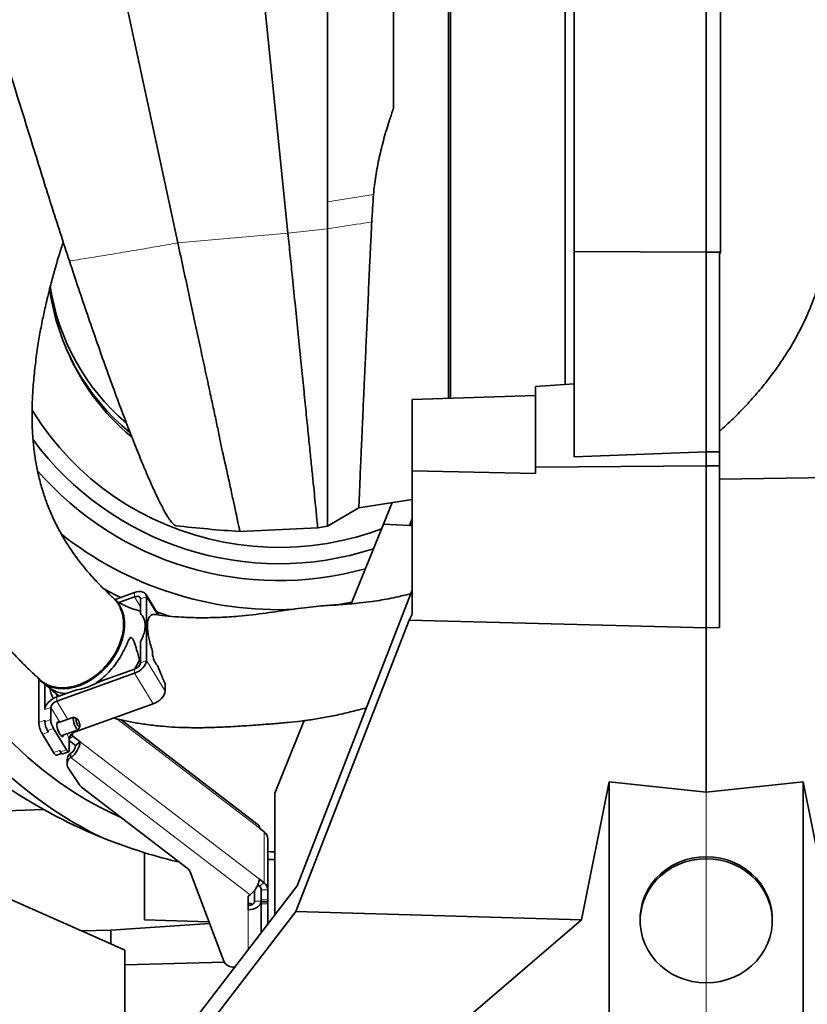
# Model space of a CAD drawing. Header units: millimetres. Extents: x 0 to 12429, y 0 to 8400.
# Tile 33 of 133: x 4318 to 4676, y 3519 to 3966. Entities that reach past the tile are written whole.
import ezdxf

# ---------------------------------------------------------------- set-up
doc = ezdxf.new("R2010")
doc.units = ezdxf.units.MM
doc.header["$LTSCALE"] = 20
doc.linetypes.add('CENTERX2', pattern=[20.32, 12.7, -2.54, 2.54, -2.54])
doc.styles.add('SLDTEXTSTYLE0', font='TXT', dxfattribs={"width": 0.605})
doc.dimstyles.new('SLDDIMSTYLE1', dxfattribs={"dimtxt": 70, "dimasz": 70, "dimexe": 0, "dimexo": 0.0625, "dimgap": 17.5, "dimtad": 1, "dimdec": 0, "dimrnd": 1e-09, "dimzin": 12, "dimdsep": 46, "dimtxsty": 'SLDTEXTSTYLE0', "dimsah": 1, "dimcen": 0.09, "dimadec": 0, "dimazin": 3, "dimtfac": 1, "dimtofl": 0, "dimtmove": 0, "dimatfit": 3, "dimfxl": 1, "dimfrac": 2, "dimtolj": 1, "dimtzin": 12, "dimarcsym": 0})
doc.dimstyles.new('SLDDIMSTYLE2', dxfattribs={"dimtxt": 70, "dimasz": 70, "dimexe": 0, "dimexo": 0.0625, "dimgap": 17.5, "dimtad": 1, "dimdec": 1, "dimrnd": 1e-09, "dimzin": 12, "dimdsep": 46, "dimtxsty": 'SLDTEXTSTYLE0', "dimsah": 1, "dimcen": 0.09, "dimadec": 0, "dimazin": 3, "dimtfac": 1, "dimtmove": 0, "dimatfit": 0, "dimfxl": 1, "dimfrac": 2, "dimtolj": 1, "dimtzin": 12, "dimarcsym": 0})
doc.dimstyles.new('SLDDIMSTYLE3', dxfattribs={"dimtxt": 70, "dimasz": 70, "dimexe": 0, "dimexo": 0.0625, "dimgap": 17.5, "dimtad": 1, "dimdec": 1, "dimrnd": 1e-09, "dimzin": 12, "dimdsep": 46, "dimtxsty": 'SLDTEXTSTYLE0', "dimsah": 1, "dimcen": 0.09, "dimadec": 0, "dimazin": 3, "dimtfac": 1, "dimtofl": 0, "dimtmove": 0, "dimatfit": 3, "dimfxl": 1, "dimfrac": 2, "dimtolj": 1, "dimtzin": 12, "dimarcsym": 0})

# ---------------------------------------------------------------- blocks, each defined once
blk = doc.blocks.new('_D_30')
at = {"color": 7, "linetype": 'Continuous', "lineweight": 0}
for p, q in [((4196.95, 4780.32), (4196.95, 4652.13)), ((4629.95, 4572.63), (4629.95, 4712.13)), ((4196.95, 4682.13), (3962.69, 4682.13)), ((4629.95, 4682.13), (4196.95, 4682.13)), ((4629.95, 3527.58), (4629.95, 4542.15))]:
    blk.add_line(p, q, dxfattribs=at)
at = {"color": 7, "linetype": 'Continuous', "lineweight": 18}
for points in [[(4196.95, 4682.13), (4266.95, 4672.13), (4266.95, 4692.13)], [(4629.95, 4682.13), (4559.95, 4692.13), (4559.95, 4672.13)]]:
    blk.add_solid(points, dxfattribs=at)
at = {"color": 7, "linetype": 'Continuous', "lineweight": 18, "insert": (3962.69, 4772.36), "char_height": 70, "attachment_point": 1, "style": 'SLDTEXTSTYLE0'}
blk.add_mtext('*)', dxfattribs=at)
blk = doc.blocks.new('_D_33')
at = {"color": 7, "linetype": 'Continuous', "lineweight": 0}
for p, q in [((4482.95, 4338.58), (4482.95, 4448.95)), ((4629.95, 3527.58), (4629.95, 4448.95)), ((4482.95, 4418.95), (4362.95, 4418.95)), ((4482.95, 4418.95), (4629.95, 4418.95)), ((4629.95, 4418.95), (4919.64, 4418.95))]:
    blk.add_line(p, q, dxfattribs=at)
at = {"color": 7, "linetype": 'Continuous', "lineweight": 18}
for points in [[(4482.95, 4418.95), (4412.95, 4428.95), (4412.95, 4408.95)], [(4629.95, 4418.95), (4699.95, 4408.95), (4699.95, 4428.95)]]:
    blk.add_solid(points, dxfattribs=at)
at = {"color": 7, "linetype": 'Continuous', "lineweight": 18, "char_height": 70, "attachment_point": 1, "style": 'SLDTEXTSTYLE0'}
for s, insert in [('(', (4695.25, 4509.18)), (')', (4887.66, 4509.18)), ('147', (4727.24, 4509.18))]:
    blk.add_mtext(s, dxfattribs=dict(at, insert=insert))
blk = doc.blocks.new('_D_35')
at = {"color": 7, "linetype": 'Continuous', "lineweight": 0}
for p, q in [((4629.95, 3527.58), (4629.95, 4287.48)), ((5000.45, 3983.58), (5000.45, 4287.48)), ((5000.45, 4257.48), (4629.95, 4257.48))]:
    blk.add_line(p, q, dxfattribs=at)
at = {"color": 7, "linetype": 'Continuous', "lineweight": 18}
for points in [[(4629.95, 4257.48), (4699.95, 4247.48), (4699.95, 4267.48)], [(5000.45, 4257.48), (4930.45, 4267.48), (4930.45, 4247.48)]]:
    blk.add_solid(points, dxfattribs=at)
at = {"color": 7, "linetype": 'Continuous', "lineweight": 18, "insert": (4734.99, 4347.71), "char_height": 70, "attachment_point": 1, "style": 'SLDTEXTSTYLE0'}
blk.add_mtext('371', dxfattribs=at)
blk = doc.blocks.new('SW_SYMBOL_HOLE_DEPTH')
at = {"color": 0, "linetype": 'Continuous', "lineweight": 18}
for p, q in [((0, 17500), (16000, 17500)), ((8000, 17500), (8000, 1500)), ((2000, 11100), (8000, 1500)), ((14000, 11100), (8000, 1500))]:
    blk.add_line(p, q, dxfattribs=at)
blk = doc.blocks.new('_D_38')
at = {"color": 7, "linetype": 'Continuous', "lineweight": 0}
for p, q in [((4173.95, 3683.08), (4173.95, 2589.58)), ((4629.95, 3065.9), (4629.95, 2589.58)), ((4173.95, 2619.58), (3277.01, 2619.58)), ((4173.95, 2619.58), (4629.95, 2619.58))]:
    blk.add_line(p, q, dxfattribs=at)
at = {"color": 7, "linetype": 'Continuous', "lineweight": 18}
for points in [[(4173.95, 2619.58), (4243.95, 2609.58), (4243.95, 2629.58)], [(4629.95, 2619.58), (4559.95, 2629.58), (4559.95, 2609.58)]]:
    blk.add_solid(points, dxfattribs=at)
at = {"color": 7, "linetype": 'Continuous', "lineweight": 18, "xscale": 0.004511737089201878, "yscale": 0.004511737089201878, "zscale": 0.004511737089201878}
blk.add_blockref('SW_SYMBOL_HOLE_DEPTH', (3838.27, 2629.7), dxfattribs=at)
at = {"color": 7, "linetype": 'Continuous', "lineweight": 18, "char_height": 70, "attachment_point": 1, "style": 'SLDTEXTSTYLE0'}
for s, insert in [('(4x M12', (3463.67, 2710.01)), ('20)', (3934.96, 2710.01)), ('456', (3277.01, 2710.01))]:
    blk.add_mtext(s, dxfattribs=dict(at, insert=insert))

msp = doc.modelspace()

# ---------------------------------------------------------------- linework, layer by layer
at = {"color": 7, "linetype": 'Continuous', "lineweight": 35}
for p, q in [((4569.947016, 3860.913661), (4569.947016, 4113.414872)), ((4629.947016, 4105.181372), (4629.947016, 3860.614183)), ((4636.442201, 3860.646529), (4636.442201, 4105.017515)), ((4565.947016, 3919.579774), (4565.947016, 4102.177137)), ((4513.847016, 3919.579774), (4513.847016, 4061.43535)), ((4421.483505, 4052.45878), (4440.04631, 3869.251964)), ((4487.947016, 4053.276378), (4487.947016, 3925.928622)), ((4390.047709, 3864.90564), (4350.997058, 4046.33147)), ((4457.947016, 3883.503548), (4457.947016, 4044.957831)), ((4513.847016, 3794.401702), (4513.847016, 3919.579774)), ((4565.947016, 3800.573717), (4565.947016, 3919.579774)), ((4457.947016, 3883.503548), (4457.947016, 3871.324077)), ((4629.947016, 3860.614183), (4569.947016, 3860.913661)), ((4569.947016, 3767.762044), (4569.947016, 3860.913661)), ((4636.442201, 3860.646529), (4629.947016, 3860.614183)), ((4629.947016, 3860.614183), (4629.947016, 3770.113343)), ((4635.947016, 3859.89901), (4636.442201, 3860.646529)), ((4635.947016, 3770.01228), (4635.947016, 3859.89901)), ((4569.947016, 3800.983516), (4552.447016, 3799.678669)), ((4552.447016, 3763.150539), (4552.447016, 3799.678669)), ((4496.447016, 3793.834034), (4552.447016, 3795.661012)), ((4496.447016, 3761.481223), (4496.447016, 3793.834034)), ((4629.947016, 3770.113343), (4569.947016, 3767.762044)), ((4629.947016, 3770.113343), (4629.947016, 3763.736203)), ((4635.947016, 3770.01228), (4629.947016, 3770.113343)), ((4635.947016, 3763.751752), (4635.947016, 3770.01228)), ((4629.947016, 3763.736203), (4552.447016, 3763.150539)), ((4552.447016, 3760.201208), (4552.447016, 3763.150539)), ((4635.947016, 3763.751752), (4629.947016, 3763.736203)), ((4629.947016, 3763.736203), (4629.947016, 3690.157789)), ((4635.947016, 3690.313841), (4635.947016, 3763.751752)), ((4496.447016, 3761.481223), (4496.447016, 3696.320982)), ((4552.447016, 3760.201208), (4496.447016, 3761.481223)), ((4721.489349, 3759.015996), (4635.947016, 3757.673909)), ((4472.210423, 3744.665732), (4496.447016, 3748.411498)), ((4483.3892, 3737.260543), (4487.32487, 3747.00167)), ((4472.210423, 3744.665732), (4457.947016, 3736.253165)), ((4453.578424, 3735.577956), (4457.94695, 3736.253112)), ((4468.780757, 3701.103378), (4483.3892, 3737.260543)), ((4483.3892, 3737.260543), (4495.235516, 3736.639704)), ((4495.235516, 3736.639704), (4496.447016, 3739.599865)), ((4495.235516, 3736.639704), (4496.447016, 3736.576212)), ((4418.25405, 3733.861207), (4453.590126, 3735.580508)), ((4370.382895, 3706.164326), (4361.584744, 3703.021518)), ((4381.219345, 3696.044897), (4375.508027, 3705.427378)), ((4496.447016, 3707.272787), (4444.226109, 3573.067989)), ((4361.631469, 3702.93532), (4361.46953, 3703.065426)), ((4370.382895, 3704.235963), (4363.328595, 3701.71608)), ((4373.101818, 3696.641608), (4373.101818, 3703.278834)), ((4375.820741, 3675.324624), (4375.820741, 3704.250067)), ((4496.447016, 3696.320982), (4495.044904, 3693.666415)), ((4495.044904, 3693.666415), (4443.585044, 3561.451222)), ((4629.947016, 3690.157789), (4495.044904, 3693.666415)), ((4635.947016, 3690.313841), (4629.947016, 3690.157789)), ((4629.947016, 3690.157789), (4629.947016, 3615.615614)), ((4373.101818, 3674.353391), (4373.101818, 3683.783519)), ((4335.036891, 3656.899402), (4370.382895, 3669.525432)), ((4355.117763, 3666.000901), (4370.382895, 3671.453795)), ((4326.880121, 3647.236433), (4326.880121, 3667.059288)), ((4328.224996, 3665.733606), (4331.322351, 3663.260462)), ((4329.599044, 3653.028573), (4329.599044, 3664.665771)), ((4355.117763, 3666.000901), (4352.446482, 3664.71783)), ((4384.273107, 3661.439183), (4384.273107, 3664.812939)), ((4335.036891, 3658.827765), (4343.305928, 3661.781567)), ((4332.317968, 3648.536111), (4332.317968, 3653.999806)), ((4343.489256, 3643.013961), (4378.83526, 3655.639991)), ((4329.599044, 3647.564878), (4329.599044, 3648.207666)), ((4342.785429, 3649.57966), (4335.073777, 3646.824962)), ((4344.199911, 3648.936683), (4343.043099, 3649.542159)), ((4426.474418, 3600.773939), (4364.371807, 3648.3473)), ((4434.047729, 3615.136118), (4447.344362, 3648.04644)), ((4330.866899, 3643.553699), (4331.289517, 3642.859427)), ((4333.585822, 3644.524932), (4339.502478, 3634.805124)), ((4337.092144, 3641.174635), (4344.803796, 3643.929333)), ((4344.97939, 3644.1216), (4345.490772, 3645.322977)), ((4333.642013, 3633.556929), (4328.570594, 3641.888194)), ((4340.770333, 3634.65067), (4340.770333, 3640.114365)), ((4343.629737, 3636.788192), (4340.770333, 3638.978623)), ((4341.672791, 3641.871604), (4341.830478, 3641.612558)), ((4345.751057, 3638.413218), (4342.428081, 3640.958765)), ((4343.629737, 3636.788192), (4345.751057, 3638.413218)), ((4336.360936, 3634.528163), (4336.783555, 3633.833891)), ((4337.792738, 3632.93709), (4340.511661, 3633.908323)), ((4334.987591, 3632.361195), (4337.274283, 3633.17803)), ((4339.763792, 3630.311814), (4339.763792, 3628.383451)), ((4341.228258, 3633.02019), (4341.508416, 3633.234804)), ((4341.228258, 3631.091827), (4341.508416, 3631.306441)), ((4345.388193, 3618.862175), (4340.291656, 3626.670524)), ((4573.370001, 3557.634489), (4585.947016, 3620.24806)), ((4585.947016, 3620.24806), (4629.947016, 3615.615614)), ((4585.947016, 3620.24806), (4585.947016, 3500.579774)), ((4629.947016, 3615.615614), (4673.947016, 3620.24806)), ((4673.947016, 3620.24806), (4686.524032, 3557.634489)), ((4673.947016, 3620.24806), (4673.947016, 3500.579774)), ((4394.337339, 3581.086984), (4346.324795, 3617.866727)), ((4434.047729, 3559.832671), (4434.047729, 3615.136118)), ((4329.225756, 3607.652029), (4233.415313, 3604.396542)), ((4235.947016, 3601.417008), (4346.29231, 3552.630349)), ((4427.068337, 3599.260921), (4429.189657, 3597.635896)), ((4430.947016, 3571.245491), (4430.947016, 3594.385845)), ((4374.947016, 3588.106349), (4374.947016, 3557.709941)), ((4434.047729, 3585.079774), (4430.947016, 3585.079774)), ((4410.863672, 3538.93512), (4395.605798, 3579.440527)), ((4429.189657, 3574.495542), (4427.068337, 3576.120568)), ((4367.922517, 3473.847651), (4444.226109, 3573.067989)), ((4424.906457, 3566.069053), (4424.906457, 3571.103432)), ((4427.068337, 3572.870516), (4426.349204, 3573.421404)), ((4427.906457, 3566.069053), (4427.906457, 3571.622109)), ((4427.947016, 3571.245491), (4427.947016, 3566.703665)), ((4430.947016, 3571.245491), (4430.947016, 3566.703665)), ((4422.825696, 3569.013791), (4421.906457, 3568.309613)), ((4421.906457, 3568.309613), (4421.906457, 3562.212327)), ((4427.947016, 3565.996851), (4427.947016, 3566.703665)), ((4430.947016, 3566.703665), (4430.947016, 3565.996851)), ((4427.906457, 3551.846952), (4427.906457, 3566.069053)), ((4427.947016, 3565.996851), (4427.947016, 3565.648228)), ((4427.947016, 3564.941414), (4427.947016, 3565.648228)), ((4427.947016, 3564.941414), (4427.947016, 3551.899692)), ((4430.947016, 3565.685669), (4430.947016, 3565.996851)), ((4430.947016, 3565.079774), (4430.947016, 3565.648228)), ((4430.947016, 3555.841812), (4430.947016, 3565.079774)), ((4443.585044, 3561.451222), (4365.947016, 3460.428638)), ((4404.175918, 3556.689245), (4374.947016, 3557.709941)), ((4573.370001, 3557.634489), (4443.585044, 3561.451222)), ((4522.209832, 3513.795811), (4573.370001, 3557.634489)), ((4599.947016, 3558.097694), (4599.947016, 3557.197068)), ((4659.947016, 3557.197068), (4659.947016, 3558.097694)), ((4359.62247, 3552.962855), (4346.29231, 3552.630349)), ((4359.62247, 3552.962855), (4404.439608, 3555.989222)), ((4359.62247, 3552.962855), (4359.62247, 3546.736722)), ((4427.906457, 3555.860556), (4427.947016, 3555.85914)), ((4346.29231, 3552.630349), (4359.62247, 3546.736722)), ((4365.947016, 3543.940468), (4359.62247, 3546.736722)), ((4365.947016, 3537.16669), (4365.947016, 3543.940468)), ((4365.947016, 3537.16669), (4411.153263, 3538.350458)), ((4365.947016, 3473.74412), (4365.947016, 3537.16669)), ((4415.847935, 3536.166816), (4415.667665, 3536.166816))]:
    msp.add_line(p, q, dxfattribs=at)
at = {"color": 8, "linetype": 'Continuous', "lineweight": 18}
for p, q in [((4478.887433, 3886.793305), (4457.947016, 3883.503548)), ((4440.04631, 3869.251964), (4457.947755, 3871.324162)), ((4390.047709, 3864.90564), (4440.04631, 3869.251964)), ((4370.382895, 3704.235963), (4370.382895, 3706.164326)), ((4370.382895, 3704.235963), (4373.101818, 3699.76935)), ((4375.820741, 3704.250067), (4373.101818, 3703.278834)), ((4375.820741, 3704.250067), (4380.781374, 3696.100801)), ((4373.101818, 3674.353391), (4375.820741, 3675.324624)), ((4375.820741, 3675.324624), (4384.273107, 3661.439183)), ((4370.382895, 3669.525432), (4370.382895, 3671.453795)), ((4370.382895, 3669.525432), (4378.83526, 3655.639991)), ((4335.036891, 3658.827765), (4335.036891, 3656.899402)), ((4335.036891, 3656.899402), (4340.080699, 3648.613497)), ((4332.317968, 3653.999806), (4329.599044, 3653.028573)), ((4332.317968, 3653.999806), (4336.397594, 3647.297846)), ((4326.880121, 3647.236433), (4329.599044, 3648.207666)), ((4329.599044, 3647.564878), (4332.317968, 3648.536111)), ((4427.068337, 3599.260921), (4362.30554, 3648.872102)), ((4331.289517, 3642.859427), (4328.570594, 3641.888194)), ((4333.585822, 3644.524932), (4330.866899, 3643.553699)), ((4342.428081, 3640.958765), (4342.428081, 3642.481959)), ((4343.266355, 3643.38014), (4343.489256, 3643.013961)), ((4339.583251, 3642.064489), (4340.770333, 3640.114365)), ((4342.428081, 3640.958765), (4340.770333, 3639.688856)), ((4341.275426, 3641.414286), (4341.830478, 3641.612558)), ((4341.830478, 3641.612558), (4341.830478, 3642.020971)), ((4345.751057, 3638.413218), (4427.068337, 3576.120568)), ((4333.642013, 3633.556929), (4336.360936, 3634.528163)), ((4336.783555, 3633.833891), (4339.502478, 3634.805124)), ((4341.228258, 3633.02019), (4341.228258, 3631.091827)), ((4341.508416, 3633.234804), (4341.508416, 3631.306441)), ((4422.825696, 3569.013791), (4341.508416, 3631.306441)), ((4629.947016, 3615.615614), (4629.947016, 3586.288472)), ((4429.189657, 3574.495542), (4429.189657, 3597.635896)), ((4429.189657, 3574.495542), (4427.068337, 3572.870516)), ((4430.947016, 3571.245491), (4427.947016, 3571.245491)), ((4427.947016, 3566.703665), (4430.947016, 3566.703665)), ((4421.906457, 3544.044933), (4421.906457, 3562.212327)), ((4424.906457, 3566.069053), (4427.906457, 3566.069053)), ((4430.947016, 3565.996851), (4427.947016, 3565.996851)), ((4427.947016, 3565.648228), (4430.947016, 3565.648228)), ((4430.947016, 3564.941414), (4427.947016, 3564.941414)), ((4629.947016, 3529.00629), (4629.947016, 3500.579774))]:
    msp.add_line(p, q, dxfattribs=at)
at = {"color": 7, "linetype": 'CENTERX2', "lineweight": 18}
msp.add_line((4629.947016, 3069.902689), (4629.947016, 3523.579774), dxfattribs=at)
at = {"color": 7, "linetype": 'Continuous', "lineweight": 35, "flags": 128}
for points in [[(4323.729663, 3789.279332), (4324.469754, 3788.070868), (4328.129677, 3782.500379), (4332.080257, 3777.123211), (4336.310843, 3771.95386), (4340.81003, 3767.006262), (4345.56569, 3762.293753), (4350.565003, 3757.829039), (4355.79449, 3753.624155), (4361.240054, 3749.690438), (4366.887015, 3746.038491), (4372.720149, 3742.67816), (4378.723732, 3739.618503), (4384.881579, 3736.867769), (4391.177089, 3734.433373), (4397.593291, 3732.321879), (4404.112887, 3730.538977), (4410.718303, 3729.089475), (4417.391732, 3727.977281), (4424.115181, 3727.205392), (4430.870528, 3726.775889), (4437.63956, 3726.689931), (4444.404029, 3726.947748), (4451.145699, 3727.548646), (4457.846396, 3728.491006), (4464.488057, 3729.772286), (4471.052776, 3731.389032), (4477.522856, 3733.336887), (4482.512277, 3735.090084)], [(4356.191702, 3707.981656), (4361.888849, 3705.070963), (4364.213727, 3703.960623)], [(4375.820741, 3704.250067), (4375.716255, 3704.965153), (4375.40681, 3705.57811), (4374.904299, 3706.065384), (4374.228033, 3706.408248), (4373.404, 3706.593527), (4372.463869, 3706.6141), (4371.443766, 3706.469177), (4370.382895, 3706.164326)], [(4361.172209, 3703.340191), (4362.668993, 3701.750884), (4363.896759, 3699.907263), (4364.837253, 3697.836738), (4365.476493, 3695.570092), (4365.804975, 3693.141024), (4365.817816, 3690.585647), (4365.514824, 3687.941954), (4364.900504, 3685.249248), (4363.98399, 3682.547562), (4362.778907, 3679.877064), (4361.303172, 3677.277456), (4359.578725, 3674.787388), (4357.631204, 3672.443879), (4355.489563, 3670.281772), (4353.185642, 3668.333211), (4350.753695, 3666.627166), (4348.229877, 3665.189001), (4345.651712, 3664.040098), (4343.057529, 3663.197538), (4340.485897, 3662.673846), (4337.975049, 3662.47681), (4335.562314, 3662.609359), (4333.283563, 3663.069521), (4331.172676, 3663.850456), (4329.261034, 3664.940554), (4327.57706, 3666.323606), (4326.145788, 3667.979052)], [(4373.101818, 3703.278834), (4373.049575, 3703.636376), (4372.894852, 3703.942855), (4372.643597, 3704.186492), (4372.305464, 3704.357924), (4371.893448, 3704.450564), (4371.423382, 3704.46085), (4370.91333, 3704.388388), (4370.382895, 3704.235963)], [(4460.822272, 3700.363295), (4465.577691, 3701.185608), (4469.098776, 3701.890502)], [(4380.404719, 3697.383155), (4383.146871, 3696.458043), (4386.557596, 3695.379755)], [(4370.382895, 3669.525432), (4371.443766, 3669.978495), (4372.463869, 3670.562358), (4373.404, 3671.254584), (4374.228033, 3672.028572), (4374.904299, 3672.854578), (4375.40681, 3673.700858), (4375.716255, 3674.53489), (4375.820741, 3675.324624)], [(4370.583993, 3671.530912), (4371.353993, 3672.935843), (4372.600443, 3675.535108)], [(4334.864331, 3660.226818), (4335.041673, 3659.69283), (4335.260213, 3658.907538)], [(4378.83526, 3655.639991), (4379.896131, 3656.093054), (4380.916234, 3656.676917), (4381.856366, 3657.369143), (4382.680398, 3658.143131), (4383.356664, 3658.969137), (4383.859175, 3659.815417), (4384.16862, 3660.64945), (4384.273107, 3661.439183)], [(4329.599044, 3653.028573), (4329.703531, 3653.818307), (4330.012976, 3654.652339), (4330.515487, 3655.498619), (4331.191753, 3656.324625), (4332.015785, 3657.098613), (4332.955917, 3657.790839), (4333.97602, 3658.374702), (4335.036891, 3658.827765)], [(4336.54415, 3641.914785), (4336.063867, 3642.825687), (4335.635629, 3643.881675), (4335.305844, 3644.968315), (4335.110248, 3645.967855), (4335.070038, 3646.771977), (4335.189571, 3647.293544), (4335.455894, 3647.476034), (4335.840146, 3647.299673), (4335.996157, 3647.154447)], [(4344.97939, 3644.1216), (4344.765846, 3643.919439), (4344.42854, 3644.043077), (4344.014773, 3644.493752), (4343.574452, 3645.217107), (4343.160685, 3646.125893), (4342.823379, 3647.110498), (4342.603219, 3648.052164), (4342.526758, 3648.837312), (4342.603219, 3649.371242), (4342.823379, 3649.589554), (4343.043099, 3649.542159)], [(4345.546157, 3645.689696), (4345.481817, 3646.287361), (4345.298593, 3647.005431), (4345.024378, 3647.734584), (4344.70092, 3648.363816), (4344.377462, 3648.79733), (4344.103248, 3648.969128), (4343.920024, 3648.853056), (4343.855684, 3648.466785), (4343.920024, 3647.86912), (4344.103248, 3647.151051), (4344.377462, 3646.421897), (4344.70092, 3645.792665), (4345.024378, 3645.359151), (4345.298593, 3645.187353), (4345.481817, 3645.303425), (4345.546157, 3645.689696)], [(4338.014524, 3641.50412), (4337.978052, 3641.256662), (4337.782457, 3640.899766), (4337.452672, 3640.89666), (4337.024434, 3641.247678), (4336.54415, 3641.914785)], [(4334.987591, 3632.361195), (4334.837358, 3632.346304), (4334.58119, 3632.447379), (4334.288929, 3632.689901), (4333.971808, 3633.06455), (4333.642013, 3633.556929)], [(4337.792738, 3632.93709), (4337.680063, 3632.925922), (4337.487937, 3633.001728), (4337.268742, 3633.183619), (4337.030901, 3633.464606), (4336.783555, 3633.833891)], [(4339.502478, 3634.805124), (4339.749824, 3634.435839), (4339.987665, 3634.154852), (4340.20686, 3633.972961), (4340.398987, 3633.897155), (4340.556661, 3633.930347), (4340.673823, 3634.071263), (4340.745971, 3634.314486), (4340.770333, 3634.65067)], [(4430.947016, 3588.593432), (4432.077273, 3588.564581), (4434.047729, 3588.531872)], [(4599.947016, 3558.097694), (4599.991014, 3559.623912), (4600.342221, 3562.658454), (4601.040517, 3565.639526), (4602.077715, 3568.532176), (4603.441655, 3571.302492), (4605.116346, 3573.917994), (4607.082155, 3576.348017), (4609.316033, 3578.564072), (4611.79179, 3580.540177), (4614.480401, 3582.253165), (4617.350343, 3583.682951), (4620.367971, 3584.812774), (4623.497903, 3585.629387), (4626.703446, 3586.123217), (4629.947016, 3586.288472)], [(4629.947016, 3585.387847), (4626.703446, 3585.222591), (4623.497903, 3584.728762), (4620.367971, 3583.912149), (4617.350343, 3582.782326), (4614.480401, 3581.352539), (4611.79179, 3579.639552), (4609.316033, 3577.663446), (4607.082155, 3575.447392), (4605.116346, 3573.017368), (4603.441655, 3570.401867), (4602.077715, 3567.631551), (4601.040517, 3564.7389), (4600.342221, 3561.757829), (4599.991014, 3558.723286), (4599.991014, 3555.67085), (4600.342221, 3552.636308), (4601.040517, 3549.655236), (4602.077715, 3546.762585), (4603.441655, 3543.99227), (4605.116346, 3541.376768), (4607.082155, 3538.946745), (4609.316033, 3536.73069), (4611.79179, 3534.754585), (4614.480401, 3533.041597), (4617.350343, 3531.61181), (4620.367971, 3530.481987), (4623.497903, 3529.665374), (4626.703446, 3529.171545), (4629.947016, 3529.00629), (4633.190587, 3529.171545), (4636.39613, 3529.665374), (4639.526062, 3530.481987), (4642.543689, 3531.61181), (4645.413632, 3533.041597), (4648.102243, 3534.754585), (4650.578, 3536.73069), (4652.811878, 3538.946745), (4654.777686, 3541.376768), (4656.452378, 3543.99227), (4657.816318, 3546.762585), (4658.853516, 3549.655236), (4659.551812, 3552.636308), (4659.903019, 3555.67085), (4659.903019, 3558.723286), (4659.551812, 3561.757829), (4658.853516, 3564.7389), (4657.816318, 3567.631551), (4656.452378, 3570.401867), (4654.777686, 3573.017368), (4652.811878, 3575.447392), (4650.578, 3577.663446), (4648.102243, 3579.639552), (4645.413632, 3581.352539), (4642.543689, 3582.782326), (4639.526062, 3583.912149), (4636.39613, 3584.728762), (4633.190587, 3585.222591), (4629.947016, 3585.387847)], [(4629.947016, 3586.288472), (4633.190587, 3586.123217), (4636.39613, 3585.629387), (4639.526062, 3584.812774), (4642.543689, 3583.682951), (4645.413632, 3582.253165), (4648.102243, 3580.540177), (4650.578, 3578.564072), (4652.811878, 3576.348017), (4654.777686, 3573.917994), (4656.452378, 3571.302492), (4657.816318, 3568.532176), (4658.853516, 3565.639526), (4659.551812, 3562.658454), (4659.903019, 3559.623912), (4659.947016, 3558.097694)], [(4421.906457, 3562.212327), (4423.076999, 3562.286433), (4424.202558, 3562.505903), (4425.239879, 3562.862303), (4426.149098, 3563.341936), (4426.895275, 3563.926371), (4427.449734, 3564.593148), (4427.791169, 3565.316643), (4427.906457, 3566.069053)], [(4421.906457, 3564.14069), (4422.491728, 3564.177743), (4423.054508, 3564.287478), (4423.573168, 3564.465678), (4424.027778, 3564.705495), (4424.400866, 3564.997712), (4424.678096, 3565.3311), (4424.848813, 3565.692848), (4424.906457, 3566.069053)]]:
    msp.add_lwpolyline(points, dxfattribs=at)
at = {"color": 7, "linetype": 'Continuous', "lineweight": 35}
for centre, radius, start, end in [((4433.032103, 3857.767926), 102.129567, 187.58534388, 230.61432278), ((4433.012665, 3860.662074), 102.115008, 188.61554337, 229.38214148), ((4433.60722, 3855.672962), 101.847206, 202.55696303, 230.54532254), ((4435.923654, 3858.012693), 138.744741, 216.36350789, 288.03258896), ((4435.909238, 3856.811743), 145.217642, 220.94452584, 285.70139975), ((4435.78805, 3857.209165), 158.799566, 231.47111206, 272.62259842), ((4432.592804, 3755.665301), 178.17136, 194.86681525, 244.26270865), ((4432.876138, 3756.541991), 167.238905, 195.30977765, 245.89547441), ((4387.625938, 3679.100872), 9.110599, 176.83323951, 221.71553208), ((4369.380496, 3675.118287), 3.799118, 285.29864463, 348.38496307), ((4343.775758, 3663.466872), 11.675212, 184.53466612, 207.5011225), ((4336.039289, 3653.23491), 3.799118, 105.29864463, 168.38496307), ((4445.919018, 3817.372516), 240, 224.080989, 240.90743926), ((4338.907881, 3648.096889), 12.058499, 184.09192392, 210.98951804), ((4338.619864, 3648.210221), 9.043874, 184.09192392, 210.98951804), ((4341.338788, 3649.181454), 9.043874, 184.09192392, 210.98951804), ((4344.491654, 3639.34947), 3.799118, 105.29864463, 168.38496307), ((4335.259033, 3639.857016), 10.590898, 306.16205825, 352.16478899), ((4343.876237, 3642.882478), 2.407868, 211.83026135, 233.02786015), ((4338.383724, 3637.510091), 5.295449, 306.16205825, 352.16478899), ((4343.181563, 3630.213885), 3.419174, 124.83952263, 178.35875537), ((4343.000553, 3628.406531), 3.217428, 123.42480201, 212.6539429), ((4348.768769, 3621.104564), 4.056673, 213.5569451, 232.95389178), ((4445.919018, 3817.372516), 240, 240.90743926, 252.79948278), ((4425.280388, 3599.432159), 1.79613, 354.52928742, 48.33459245), ((4426.804407, 3594.246007), 4.144969, 1.93334174, 54.86838026), ((4445.919018, 3817.372516), 240, 252.79948278, 256.72700479), ((4392.09092, 3578.044454), 3.781982, 21.6624541, 53.56009634), ((4416.576312, 3577.564366), 10.590898, 306.16205825, 352.16478899), ((4425.875712, 3571.175572), 2.072484, 1.93334174, 54.86838026), ((4426.804407, 3571.105653), 4.144969, 1.93334174, 54.86838026), ((4421.972941, 3561.038676), 4.054128, 61.9463428, 90.93963741), ((4415.337682, 3541.146649), 4.990754, 206.30346222, 273.7911)]:
    msp.add_arc(centre, radius, start, end, dxfattribs=at)
for points, knots in [([(4512.947016, 4061.466717), (4512.947016, 4061.067868), (4512.947016, 4058.241308), (4512.947016, 4052.084827), (4512.947016, 4043.01557), (4512.947016, 4033.009541), (4512.947016, 4022.088694), (4512.947016, 4010.447881), (4512.947016, 3998.255073), (4512.947016, 3985.545497), (4512.947016, 3972.20332), (4512.947016, 3959.833397), (4512.947016, 3948.723119), (4512.947016, 3938.982998), (4512.947016, 3929.118523), (4512.947016, 3922.492291), (4512.947016, 3919.173363)], [0, 0, 0, 0, 0.013992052, 0.099158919, 0.1812250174, 0.2638650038, 0.3483131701, 0.4333795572, 0.5153926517, 0.5979719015, 0.6823540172, 0.7673602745, 0.825023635, 0.8828809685, 0.9413377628, 1, 1, 1, 1]), ([(4281.948979, 4044.743314), (4290.636399, 4016.815246), (4304.745553, 3971.457548), (4320.217346, 3921.745444), (4328.345535, 3895.588851), (4332.463863, 3882.480778), (4336.637714, 3869.456064), (4339.430448, 3860.932053), (4340.826837, 3856.669977)], [0, 0, 0, 0, 0.4438493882, 0.7208513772, 0.7901706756, 0.8594319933, 0.9297148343, 1, 1, 1, 1]), ([(4312.103142, 3947.814293), (4311.17856, 3945.229002), (4308.973104, 3939.062169), (4305.496346, 3929.10833), (4301.710264, 3918.014562), (4297.867559, 3906.377092), (4294.133969, 3894.573601), (4290.609481, 3882.795882), (4287.462963, 3871.583714), (4284.675909, 3860.945643), (4282.193963, 3850.748741), (4280.021817, 3841.012393), (4278.288131, 3832.350254), (4277.110518, 3825.665871), (4276.280244, 3820.37551), (4275.587416, 3815.37976), (4274.928221, 3809.713643), (4274.368703, 3803.521903), (4274.011711, 3797.666296), (4273.839232, 3792.584241), (4273.786058, 3788.490703), (4273.808847, 3784.712514), (4273.901088, 3781.010796), (4274.050575, 3777.613284), (4274.246726, 3774.402611), (4274.488137, 3771.273508), (4274.814693, 3767.848454), (4275.244166, 3764.140067), (4275.766308, 3760.374176), (4276.335294, 3756.861025), (4276.89031, 3753.825341), (4277.422274, 3751.177069), (4277.990135, 3748.566721), (4278.662661, 3745.712862), (4279.494179, 3742.480504), (4280.540976, 3738.769751), (4281.800227, 3734.728985), (4283.270848, 3730.468122), (4284.828383, 3726.366788), (4286.347021, 3722.69672), (4287.671868, 3719.709635), (4288.809345, 3717.273065), (4289.93191, 3714.9674), (4291.244931, 3712.388868), (4292.854784, 3709.387258), (4294.752557, 3706.049392), (4296.710433, 3702.813807), (4298.602503, 3699.854183), (4300.336707, 3697.262504), (4302.061744, 3694.793073), (4303.770464, 3692.444214), (4305.460227, 3690.208573), (4307.238615, 3687.938917), (4309.263994, 3685.4483), (4311.770572, 3682.494874), (4314.86904, 3679.021793), (4318.643073, 3675.035503), (4322.851741, 3670.834859), (4325.909808, 3668.038957), (4327.406689, 3666.670401)], [0, 0, 0, 0, 0.025745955, 0.0614131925, 0.0991317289, 0.1367198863, 0.1779725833, 0.217647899, 0.2557465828, 0.2923146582, 0.3277164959, 0.3620527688, 0.3933691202, 0.4159105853, 0.4303020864, 0.4475794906, 0.4669037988, 0.4878840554, 0.5102540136, 0.5259723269, 0.5392289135, 0.5518880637, 0.5644706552, 0.5770080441, 0.586675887, 0.5973637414, 0.6090757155, 0.6218169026, 0.6354790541, 0.6478691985, 0.6581396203, 0.6669813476, 0.6754415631, 0.6854243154, 0.6969394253, 0.7095398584, 0.7247855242, 0.7400483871, 0.7553322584, 0.7692117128, 0.7801670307, 0.7882987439, 0.7963391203, 0.8060705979, 0.8175095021, 0.830676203, 0.8446914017, 0.8554362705, 0.8658078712, 0.8758030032, 0.8854183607, 0.8946505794, 0.9035737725, 0.9139149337, 0.9264143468, 0.9418727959, 0.9598162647, 0.9803306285, 1, 1, 1, 1]), ([(4478.887349, 3886.793311), (4479.185245, 3889.604518), (4479.783359, 3895.248853), (4481.458844, 3903.742467), (4483.58644, 3912.240191), (4485.809933, 3919.650274), (4487.352647, 3924.182478), (4487.947016, 3925.928622)], [0, 0, 0, 0, 0.2121458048, 0.4259458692, 0.6438434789, 0.8627818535, 1, 1, 1, 1]), ([(4512.947016, 3919.173363), (4512.947016, 3914.853003), (4512.947016, 3906.18622), (4512.947016, 3893.170942), (4512.947016, 3880.180571), (4512.947016, 3867.136558), (4512.947016, 3854.18838), (4512.947016, 3841.386091), (4512.947016, 3828.992345), (4512.947016, 3817.264476), (4512.947016, 3806.423631), (4512.947016, 3798.814999), (4512.947016, 3795.081612), (4512.947016, 3794.37234)], [0, 0, 0, 0, 0.0920991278, 0.1847538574, 0.2791320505, 0.3740983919, 0.4732661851, 0.5731343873, 0.6751897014, 0.7779909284, 0.8769629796, 0.9766253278, 1, 1, 1, 1]), ([(4478.887433, 3886.793305), (4478.887084, 3886.788262), (4478.742673, 3884.704781), (4478.469492, 3880.551803), (4478.206535, 3876.445134), (4478.075058, 3874.391803)], [0, 0, 0, 0, 0.0012115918, 0.500606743, 1, 1, 1, 1]), ([(4685.190502, 3874.941592), (4685.102034, 3871.789907), (4684.925092, 3865.486362), (4683.510542, 3855.995792), (4681.244893, 3846.554666), (4678.121409, 3837.343543), (4674.282063, 3828.512171), (4669.799291, 3820.021398), (4664.678596, 3811.797358), (4659.250833, 3804.242124), (4653.692003, 3797.360773), (4648.087726, 3791.087766), (4642.19159, 3785.035305), (4638.028566, 3781.205053), (4635.947016, 3779.289893)], [0, 0, 0, 0, 0.0861464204, 0.1722975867, 0.261384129, 0.3504832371, 0.436480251, 0.5224886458, 0.6102917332, 0.6981045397, 0.7732379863, 0.8483751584, 0.9241862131, 1, 1, 1, 1]), ([(4457.94844, 3871.324284), (4457.948203, 3868.019702), (4457.947731, 3861.429774), (4457.947254, 3855.021525), (4457.947016, 3851.826755)], [0, 0, 0, 0, 0.5014596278, 1, 1, 1, 1]), ([(4478.075058, 3874.391803), (4477.931345, 3871.308478), (4477.643471, 3865.132239), (4477.143598, 3854.613726), (4476.607668, 3842.905316), (4476.033105, 3830.177576), (4475.463407, 3817.898966), (4474.986914, 3807.525748), (4474.584505, 3798.951311), (4474.262452, 3791.967527), (4473.975858, 3785.358092), (4473.670964, 3778.272853), (4473.353237, 3770.988267), (4473.024786, 3763.818807), (4472.75645, 3757.64611), (4472.557987, 3752.782108), (4472.420993, 3749.136866), (4472.323149, 3746.604087), (4472.235192, 3744.975012), (4472.218697, 3744.769038), (4472.210423, 3744.665732)], [0, 0, 0, 0, 0.0423159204, 0.0847634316, 0.1473787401, 0.2104329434, 0.2748541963, 0.339743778, 0.3827621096, 0.4259230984, 0.469524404, 0.513273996, 0.575666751, 0.6384895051, 0.7026896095, 0.7673756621, 0.8246634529, 0.8822869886, 0.9409611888, 1, 1, 1, 1]), ([(4440.046292, 3869.252145), (4440.390274, 3865.85719), (4441.078175, 3859.067908), (4442.205292, 3847.943752), (4443.419384, 3835.961189), (4444.697808, 3823.343701), (4445.916245, 3811.318261), (4447.066947, 3799.961326), (4448.143121, 3789.339962), (4449.137706, 3779.523838), (4450.044997, 3770.569265), (4450.859134, 3762.534093), (4451.575096, 3755.467854), (4452.188704, 3749.411818), (4452.695978, 3744.405235), (4453.09304, 3740.48641), (4453.381956, 3737.63494), (4453.542835, 3736.047124), (4453.609366, 3735.390501), (4453.590154, 3735.580115), (4453.590136, 3735.580286)], [0, 0, 0, 0, 0.0448139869, 0.08961970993, 0.15045534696, 0.21127143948, 0.27206571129, 0.33283700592, 0.39358420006, 0.45430703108, 0.51500593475, 0.5756815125, 0.63633553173, 0.69696975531, 0.75758672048, 0.81818946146, 0.87878096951, 0.93936509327, 0.99994530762, 1, 1, 1, 1]), ([(4362.254439, 3702.414497), (4362.242445, 3702.424628), (4360.987813, 3703.484349), (4358.810212, 3705.524672), (4355.773407, 3708.454869), (4353.274967, 3711.040242), (4351.268198, 3713.226258), (4349.729215, 3714.976466), (4348.42334, 3716.512718), (4347.141351, 3718.071769), (4345.488047, 3720.157887), (4343.495269, 3722.810163), (4341.276189, 3725.98613), (4338.6219, 3730.097249), (4335.768993, 3735.06256), (4332.933285, 3740.863663), (4330.580903, 3746.58465), (4328.554001, 3752.532482), (4327.137031, 3757.747649), (4326.179512, 3762.101855), (4325.58408, 3765.275358), (4325.101855, 3768.316247), (4324.701089, 3771.365815), (4324.35747, 3774.646298), (4324.097995, 3778.048917), (4323.925952, 3781.598317), (4323.848482, 3784.978816), (4323.849284, 3788.122007), (4323.897867, 3790.72622), (4323.969701, 3792.938648), (4324.079298, 3795.429538), (4324.268698, 3798.639137), (4324.579515, 3802.59765), (4324.996186, 3806.829293), (4325.494676, 3811.08072), (4326.058075, 3815.260258), (4326.660287, 3819.239518), (4327.277561, 3822.92905), (4327.934871, 3826.540365), (4328.619807, 3830.016545), (4329.34144, 3833.429977), (4330.115826, 3836.882418), (4331.040583, 3840.77124), (4332.312141, 3845.814204), (4334.026683, 3852.152179), (4335.982016, 3858.92385), (4337.384886, 3863.419912), (4337.990272, 3865.360114)], [0, 0, 0, 0, 0.0002538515, 0.0265544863, 0.0490877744, 0.0700692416, 0.086736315, 0.0992294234, 0.1098338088, 0.1214930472, 0.134200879, 0.1562355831, 0.1797587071, 0.2028616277, 0.2437900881, 0.2832861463, 0.3213529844, 0.358545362, 0.3997343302, 0.4209735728, 0.440515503, 0.4591130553, 0.4774252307, 0.4966240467, 0.5188675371, 0.53855358, 0.5597694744, 0.5784380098, 0.593535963, 0.6050426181, 0.6166566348, 0.6365842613, 0.6604272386, 0.6844050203, 0.7082139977, 0.7315816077, 0.7535159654, 0.7739035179, 0.7926049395, 0.8135430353, 0.831108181, 0.8487754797, 0.8693599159, 0.8929157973, 0.9283449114, 0.9690784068, 1, 1, 1, 1]), ([(4404.399587, 3798.228097), (4403.692122, 3801.514919), (4402.279139, 3808.079512), (4400.016722, 3818.590498), (4397.660262, 3829.538399), (4395.202786, 3840.955614), (4392.665666, 3852.742846), (4390.920554, 3860.850478), (4390.047709, 3864.90564)], [0, 0, 0, 0, 0.1660808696, 0.3317043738, 0.4977318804, 0.6647802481, 0.832334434, 1, 1, 1, 1]), ([(4340.826837, 3856.669978), (4342.194968, 3852.538758), (4344.935165, 3844.264429), (4348.996676, 3832.289993), (4352.99247, 3820.721132), (4357.042892, 3809.240329), (4361.111954, 3797.985841), (4365.15708, 3787.108718), (4369.002272, 3777.090216), (4372.597322, 3768.063435), (4375.914789, 3760.104123), (4378.943937, 3753.223234), (4381.675486, 3747.438004), (4383.941829, 3743.083589), (4385.785886, 3739.983959), (4387.25831, 3737.948436), (4388.422238, 3736.747402), (4388.968918, 3736.634607), (4389.209336, 3736.585002)], [0, 0, 0, 0, 0.06126894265, 0.12271419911, 0.18416032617, 0.2454304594, 0.313708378, 0.38223684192, 0.45076286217, 0.51903743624, 0.58640915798, 0.65403050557, 0.72164736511, 0.78901294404, 0.84464882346, 0.90043093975, 0.95621175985, 1, 1, 1, 1]), ([(4457.947016, 3851.826755), (4457.947016, 3850.147463), (4457.947016, 3846.790472), (4457.947016, 3843.496736), (4457.947016, 3841.85065)], [0, 0, 0, 0, 0.5002374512, 1, 1, 1, 1]), ([(4457.947016, 3841.85065), (4457.947016, 3837.584699), (4457.947016, 3829.02158), (4457.947016, 3816.844073), (4457.947016, 3805.242952), (4457.947016, 3794.375189), (4457.947016, 3784.272631), (4457.947016, 3774.969173), (4457.947016, 3766.463201), (4457.947016, 3761.59971), (4457.947016, 3759.177252)], [0, 0, 0, 0, 0.1244130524, 0.2497365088, 0.3750313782, 0.499425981, 0.6237188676, 0.7489356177, 0.8749472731, 1, 1, 1, 1]), ([(4404.399587, 3798.228097), (4404.924633, 3795.786623), (4405.974714, 3790.903719), (4407.467916, 3783.9911), (4408.81393, 3777.396118), (4410.311468, 3770.112951), (4412.040688, 3762.485461), (4413.755092, 3754.828887), (4415.125771, 3748.224965), (4415.953165, 3744.459727), (4416.336438, 3742.765431), (4416.35918, 3742.664898)], [0, 0, 0, 0, 0.0965380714, 0.193074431, 0.2907695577, 0.3884662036, 0.5367629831, 0.6850496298, 0.8377093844, 0.9903702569, 1, 1, 1, 1]), ([(4457.947016, 3759.177252), (4457.947016, 3758.721726), (4457.947016, 3757.81101), (4457.947016, 3756.938577), (4457.947016, 3756.502522)], [0, 0, 0, 0, 0.5001846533, 1, 1, 1, 1]), ([(4457.947016, 3756.502522), (4457.947016, 3755.129742), (4457.947016, 3752.381543), (4457.947016, 3748.799944), (4457.947016, 3745.585328), (4457.947016, 3743.823647), (4457.947016, 3742.94018)], [0, 0, 0, 0, 0.2486063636, 0.4976905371, 0.7480961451, 1, 1, 1, 1]), ([(4416.35918, 3742.664898), (4416.474882, 3742.142487), (4416.722032, 3741.026572), (4417.053042, 3739.464655), (4417.368222, 3737.978143), (4417.638517, 3736.730302), (4417.851141, 3735.765342), (4417.946021, 3735.302756), (4417.990349, 3735.086634)], [0, 0, 0, 0, 0.1468063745, 0.3135911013, 0.5003556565, 0.6874108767, 0.853957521, 1, 1, 1, 1]), ([(4457.947016, 3742.94018), (4457.951744, 3741.929836), (4457.96122, 3739.904612), (4457.974831, 3737.874205), (4457.961146, 3736.528166), (4457.951733, 3736.345309), (4457.947016, 3736.253668)], [0, 0, 0, 0, 0.2471629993, 0.4954360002, 0.7471341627, 1, 1, 1, 1]), ([(4389.216287, 3736.513653), (4394.031538, 3735.991776), (4403.679085, 3734.946175), (4413.364323, 3734.225057), (4418.215499, 3733.86386)], [0, 0, 0, 0, 0.4991165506, 1, 1, 1, 1]), ([(4457.947016, 3736.253668), (4457.947016, 3736.253517), (4457.947016, 3736.253216), (4457.947016, 3736.253182), (4457.947016, 3736.253165)], [0, 0, 0, 0, 0.499957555, 1, 1, 1, 1]), ([(4417.990349, 3735.086634), (4418.080576, 3734.624519), (4418.213043, 3733.946066), (4418.244152, 3733.881725), (4418.254072, 3733.861208)], [0, 0, 0, 0, 0.681129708, 1, 1, 1, 1]), ([(4495.820294, 3705.662146), (4495.70769, 3705.633716), (4494.154637, 3705.2416), (4491.155969, 3704.525769), (4486.908803, 3703.591627), (4482.626537, 3702.77747), (4477.878151, 3702.03337), (4473.314741, 3701.496457), (4469.278549, 3701.135928), (4466.364913, 3700.914692), (4463.936091, 3700.745775), (4461.745069, 3700.598109), (4459.52694, 3700.446071), (4456.564755, 3700.230363), (4452.547206, 3699.881064), (4447.404251, 3699.30955), (4439.842667, 3698.316665), (4429.923412, 3696.795391), (4419.022146, 3695.446561), (4409.105434, 3694.841333), (4400.487789, 3694.69814), (4392.634349, 3694.907546), (4385.929076, 3695.418548), (4381.897227, 3695.861105), (4380.04456, 3696.212268), (4379.896078, 3696.240412)], [0, 0, 0, 0, 0.0032834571, 0.0452861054, 0.0866267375, 0.1273036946, 0.1687606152, 0.2204721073, 0.2527222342, 0.2777060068, 0.2981203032, 0.3167807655, 0.3349028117, 0.3556629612, 0.3939670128, 0.4390007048, 0.4874664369, 0.5866084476, 0.6899217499, 0.7599609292, 0.8301951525, 0.8996186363, 0.9505980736, 0.9960406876, 1, 1, 1, 1]), ([(4361.172209, 3703.340191), (4361.70255, 3702.740471), (4362.772216, 3701.530867), (4364.084324, 3699.141241), (4365.074834, 3696.192004), (4365.508311, 3692.685191), (4365.305838, 3688.923891), (4364.479136, 3685.112678), (4363.046041, 3681.284961), (4361.098729, 3677.650076), (4358.65816, 3674.217934), (4355.859985, 3671.155866), (4352.720917, 3668.467152), (4349.386806, 3666.266733), (4345.88067, 3664.566372), (4342.346194, 3663.43636), (4338.821185, 3662.893005), (4335.448868, 3662.969127), (4332.268258, 3663.66083), (4329.71804, 3664.877214), (4328.117221, 3665.944092), (4327.512382, 3666.577956), (4327.415471, 3666.679517)], [0, 0, 0, 0, 0.0427828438, 0.0862906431, 0.1416626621, 0.1986686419, 0.2535023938, 0.3099961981, 0.3636213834, 0.4188701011, 0.4713484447, 0.5253808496, 0.5773370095, 0.630789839, 0.682956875, 0.7365971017, 0.7894965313, 0.8438792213, 0.8977001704, 0.9530382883, 0.9924755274, 1, 1, 1, 1]), ([(4361.172209, 3703.340191), (4361.355668, 3703.169964), (4361.671552, 3702.876861), (4362.046258, 3702.54158), (4362.26892, 3702.356568), (4362.376712, 3702.280669), (4362.387659, 3702.299991), (4362.281335, 3702.379689), (4362.246956, 3702.405459)], [0, 0, 0, 0, 0.2411526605, 0.4152236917, 0.5496933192, 0.6841440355, 0.8978704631, 1, 1, 1, 1]), ([(4373.101818, 3697.691642), (4373.054203, 3697.70329), (4372.321677, 3697.882479), (4370.931382, 3698.324545), (4368.821696, 3699.038748), (4366.903409, 3699.832169), (4365.128443, 3700.6772), (4363.608994, 3701.515207), (4362.654972, 3702.103169), (4362.297948, 3702.398122), (4362.221484, 3702.461292)], [0, 0, 0, 0, 0.0085519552, 0.13156591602, 0.27932056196, 0.45150560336, 0.59786263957, 0.76228347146, 0.94908804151, 1, 1, 1, 1]), ([(4373.101818, 3696.641608), (4373.503633, 3696.175628), (4374.317084, 3695.23228), (4375.023448, 3693.444391), (4375.299221, 3691.379791), (4375.065413, 3689.026606), (4374.365914, 3686.471982), (4373.525917, 3684.685487), (4373.101818, 3683.783519)], [0, 0, 0, 0, 0.1514344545, 0.3065701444, 0.4708656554, 0.6393933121, 0.8179364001, 1, 1, 1, 1]), ([(4379.874209, 3696.124827), (4379.605575, 3696.188934), (4378.70928, 3696.402824), (4377.736374, 3695.845841), (4376.899347, 3694.758963), (4376.456722, 3693.539475), (4376.230004, 3692.025213), (4376.210633, 3690.301046), (4376.409787, 3688.220431), (4376.847287, 3685.753311), (4377.532412, 3682.928011), (4378.151118, 3680.809797), (4378.501997, 3679.691061), (4378.529251, 3679.604162)], [0, 0, 0, 0, 0.0780657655, 0.2604662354, 0.3629952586, 0.4674370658, 0.5485216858, 0.6316839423, 0.7129142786, 0.7971121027, 0.893057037, 0.9916931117, 1, 1, 1, 1]), ([(4372.600443, 3675.535108), (4372.2003, 3677.106195), (4371.497324, 3679.866301), (4370.477642, 3683.046191), (4369.723067, 3684.823482), (4369.301412, 3685.488922), (4369.015062, 3685.751129), (4368.803321, 3685.833941), (4368.573574, 3685.800496), (4368.196713, 3685.507697), (4367.619549, 3684.437696), (4366.834557, 3682.589873), (4365.586595, 3679.880302), (4363.855346, 3676.714041), (4361.511475, 3673.277705), (4358.774438, 3670.044255), (4355.751347, 3667.110592), (4353.54489, 3665.513091), (4352.446482, 3664.71783)], [0, 0, 0, 0, 0.1223407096, 0.2149296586, 0.2498137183, 0.2673638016, 0.2752668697, 0.2832384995, 0.2902880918, 0.3022359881, 0.3366066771, 0.4054099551, 0.4756436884, 0.5788542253, 0.6850500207, 0.788331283, 0.8946280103, 1, 1, 1, 1]), ([(4380.82526, 3673.038381), (4381.223593, 3672.013656), (4382.318138, 3669.197897), (4383.513052, 3666.517728), (4384.273107, 3664.812939)], [0, 0, 0, 0, 0.3639247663, 1, 1, 1, 1]), ([(4352.446482, 3664.71783), (4351.538686, 3664.318131), (4349.709692, 3663.512832), (4346.624503, 3662.468735), (4344.510948, 3662.031087), (4343.305928, 3661.781567)], [0, 0, 0, 0, 0.2975590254, 0.5995113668, 1, 1, 1, 1]), ([(4331.030945, 3663.493927), (4332.117124, 3662.533499), (4333.770129, 3661.071869), (4335.524175, 3659.690398), (4336.12565, 3659.216683)], [0, 0, 0, 0, 0.6570934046, 1, 1, 1, 1]), ([(4339.289764, 3660.346944), (4339.25007, 3660.344468), (4338.112367, 3660.273514), (4336.310308, 3660.684375), (4333.880273, 3661.566781), (4332.351654, 3662.424995), (4331.488131, 3663.126922), (4331.32294, 3663.2612)], [0, 0, 0, 0, 0.0134268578, 0.3848354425, 0.6569242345, 0.9343698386, 1, 1, 1, 1]), ([(4360.89312, 3649.230837), (4362.053234, 3648.925824), (4364.994637, 3648.152482), (4370.029858, 3647.162406), (4376.254722, 3646.181654), (4382.647672, 3645.479273), (4389.129786, 3645.028766), (4395.571338, 3644.817213), (4402.427009, 3644.833535), (4410.099507, 3645.072507), (4418.140089, 3645.516376), (4426.200507, 3646.083739), (4433.44036, 3646.619669), (4439.940242, 3647.18144), (4446.096906, 3647.84474), (4452.33307, 3648.693851), (4458.961852, 3649.838569), (4465.714791, 3651.311471), (4471.33853, 3652.739615), (4474.54237, 3653.551847), (4475.653034, 3653.833421)], [0, 0, 0, 0, 0.031816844, 0.0806697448, 0.1342543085, 0.194812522, 0.2449474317, 0.2992779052, 0.3579821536, 0.418388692, 0.4937225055, 0.562726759, 0.6251528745, 0.6809420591, 0.7322229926, 0.7871027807, 0.8465396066, 0.909603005, 0.9686624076, 1, 1, 1, 1])]:
    msp.add_open_spline(points, degree=3, knots=knots, dxfattribs=at)
at = {"color": 8, "linetype": 'Continuous', "lineweight": 18}
for points, knots in [([(4478.075058, 3874.391803), (4476.410485, 3874.128062), (4469.766892, 3873.075426), (4463.010949, 3872.074398), (4457.947728, 3871.324181)], [0, 0, 0, 0, 0.2505531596, 1, 1, 1, 1]), ([(4340.826837, 3856.669977), (4344.165997, 3857.195362), (4350.712269, 3858.225355), (4360.460998, 3859.815374), (4370.114919, 3861.43024), (4379.965224, 3863.119), (4386.633484, 3864.300632), (4390.047709, 3864.90564)], [0, 0, 0, 0, 0.2044329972, 0.4007815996, 0.5950942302, 0.7926836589, 1, 1, 1, 1])]:
    msp.add_open_spline(points, degree=3, knots=knots, dxfattribs=at)

# ---------------------------------------------------------------- dimensions: what is measured, and where the dimension line sits
at = {"color": 7, "linetype": 'Continuous', "lineweight": 18}
for base, p1, p2, dimstyle, picture, middle in [((4196.947016, 4682.127682), (4629.947016, 3523.579774), (4196.947016, 4784.319743), 'SLDDIMSTYLE3', '_D_30', (3997.39428, 4682.127682)), ((4629.9470164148, 4257.4750146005), (5000.4470164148, 3979.5797735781), (4629.9470164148, 3523.5797735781), 'SLDDIMSTYLE1', '_D_35', (4815.1970164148, 4257.4750146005))]:
    dim = msp.add_linear_dim(base=base, p1=p1, p2=p2, angle=0, dimstyle=dimstyle, dxfattribs=at)
    dim.commit()
    dim.dimension.update_dxf_attribs({"geometry": picture, "text_midpoint": middle, "dimtype": 160})
dim = msp.add_linear_dim(base=(4629.947016, 4418.945483), p1=(4482.947016, 4334.579774), p2=(4629.947016, 3523.579774), text='(<>)', dimstyle='SLDDIMSTYLE2', dxfattribs=at)
dim.commit()
dim.dimension.update_dxf_attribs({"geometry": '_D_33', "text_midpoint": (4807.447016, 4418.945483), "dimtype": 160})
dim = msp.add_linear_dim(base=(4629.947016, 2619.579774), p1=(4173.947016, 3687.079774), p2=(4629.947016, 3069.902689), angle=0, text='<> (4x M12 {\\fGDT;x}20)', dimstyle='SLDDIMSTYLE3', dxfattribs=at)
dim.commit()
dim.dimension.update_dxf_attribs({"geometry": '_D_38', "text_midpoint": (3675.447016, 2619.579774), "dimtype": 160})

doc.saveas('drawing.dxf')
